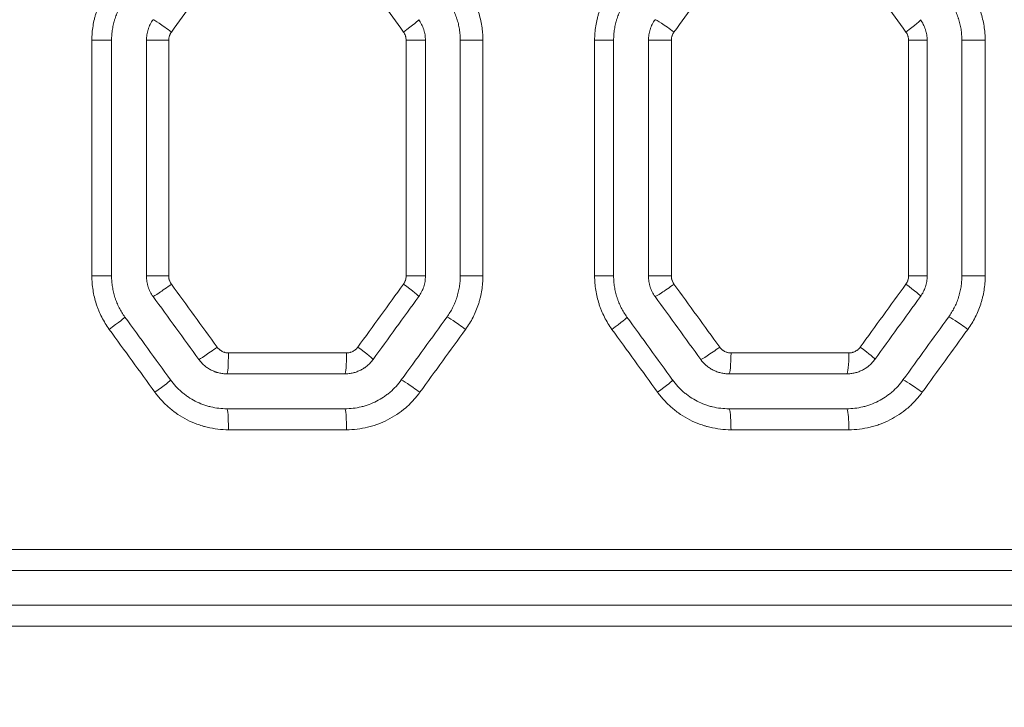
# Model space of a CAD drawing. Header units: millimetres. Extents: x 0 to 594, y 0 to 420.
# Tile 64 of 256: x 174.89 to 181.93, y 303.69 to 308.62. Entities that reach past the tile are written whole.
import ezdxf

# ---------------------------------------------------------------- set-up
doc = ezdxf.new("R2010")
doc.units = ezdxf.units.MM
doc.layers.add('1', color=7, linetype='Continuous', true_color=0xffffff)
doc.styles.add('Arial Unicode MS', font='txt')
doc.dimstyles.get("Standard").update_dxf_attribs({"dimtxt": 0.18, "dimasz": 0.18, "dimexe": 0.18, "dimexo": 0.0625, "dimgap": 0.09, "dimtad": 0, "dimtih": 1, "dimtoh": 1, "dimdec": 4, "dimzin": 0, "dimdsep": 46, "dimtxsty": 'Standard', "dimcen": 0.09, "dimadec": 0, "dimazin": 0, "dimtfac": 1, "dimtdec": 4, "dimtofl": 0, "dimtmove": 0, "dimatfit": 3, "dimfxl": 0, "dimtolj": 1, "dimtzin": 0, "dimarcsym": 0})

# ---------------------------------------------------------------- blocks, each defined once
blk = doc.blocks.new('_U7')
at = {"layer": '1', "color": 18, "lineweight": 13}
for p, q in [((142.2461, 334.5207), (158.2372, 334.5207)), ((156.2372, 334.5207), (156.2372, 246.0979)), ((142.2461, 295.1279), (158.2372, 295.1279)), ((156.2372, 246.0979), (161.2372, 246.0979))]:
    blk.add_line(p, q, dxfattribs=at)
at = {"layer": '1', "color": 18}
for points in [[(156.2372, 334.5207), (157.175, 331.0207), (155.2994, 331.0207)], [(156.2372, 295.1279), (155.2994, 298.6279), (157.175, 298.6279)]]:
    blk.add_solid(points, dxfattribs=at)
at = {"layer": '1', "color": 18, "linetype": 'Continuous', "lineweight": 13, "char_height": 2.5, "attachment_point": 7, "line_spacing_factor": 1.047437, "style": 'Arial Unicode MS'}
for s, insert in [('\\fArial Unicode MS|b0|i0;\\W1.0000;0.8', (162.8697, 244.2152)), ('\\fArial Unicode MS|b0|i0;\\W1.0000;CTRS', (169.9747, 244.2152)), ('\\fArial Unicode MS|b0|i0;\\W1.0000;FWD LIFTING POINTS ', (162.8697, 239.1709))]:
    blk.add_mtext(s, dxfattribs=dict(at, insert=insert))

msp = doc.modelspace()

# ---------------------------------------------------------------- linework, layer by layer
at = {"layer": '1', "color": 155, "linetype": 'Continuous', "lineweight": 13}
for p, q in [((175.4019, 308.4693), (175.543, 308.4693)), ((175.4019, 306.7818), (175.4019, 308.4693)), ((175.9518, 308.4693), (175.7924, 308.4693)), ((175.9518, 308.4693), (175.9518, 306.7818)), ((177.6509, 308.4693), (177.7889, 308.4693)), ((177.6509, 306.7818), (177.6509, 308.4693)), ((178.2002, 308.4693), (178.038, 308.4693)), ((178.2002, 308.4693), (178.2002, 306.7818)), ((178.9995, 308.4693), (179.1356, 308.4693)), ((178.9995, 306.7818), (178.9995, 308.4693)), ((179.5485, 308.4693), (179.3846, 308.4693)), ((179.5485, 308.4693), (179.5485, 306.7818)), ((181.2459, 308.4693), (181.3789, 308.4693)), ((181.2459, 306.7818), (181.2459, 308.4693)), ((181.7942, 308.4693), (181.6276, 308.4693)), ((181.7942, 308.4693), (181.7942, 306.7818)), ((175.4019, 306.7818), (175.543, 306.7818)), ((175.9518, 306.7818), (175.7924, 306.7818)), ((177.6509, 306.7818), (177.7889, 306.7818)), ((178.2002, 306.7818), (178.038, 306.7818)), ((178.9995, 306.7818), (179.1356, 306.7818)), ((179.5485, 306.7818), (179.3846, 306.7818)), ((181.2459, 306.7818), (181.3789, 306.7818)), ((181.7942, 306.7818), (181.6276, 306.7818)), ((176.3791, 306.2312), (177.2238, 306.2312)), ((179.9755, 306.2312), (180.8193, 306.2312)), ((177.2238, 305.6812), (176.3791, 305.6812)), ((180.8193, 305.6812), (179.9755, 305.6812)), ((173.2014, 304.8243), (188.4343, 304.8243)), ((188.4643, 304.2743), (173.2014, 304.2743))]:
    msp.add_line(p, q, dxfattribs=at)
at = {"layer": '1', "color": 155, "linetype": 'Continuous', "lineweight": 18}
for p, q in [((175.543, 306.7818), (175.543, 308.4693)), ((175.7924, 308.4693), (175.7924, 306.7818)), ((177.7889, 306.7818), (177.7889, 308.4693)), ((178.038, 308.4693), (178.038, 306.7818)), ((179.1356, 306.7818), (179.1356, 308.4693)), ((179.3846, 308.4693), (179.3846, 306.7818)), ((181.3789, 306.7818), (181.3789, 308.4693)), ((181.6276, 308.4693), (181.6276, 306.7818)), ((176.3688, 306.0812), (177.2124, 306.0812)), ((179.9603, 306.0812), (180.8029, 306.0812)), ((177.2124, 305.8312), (176.3688, 305.8312)), ((180.8029, 305.8312), (179.9603, 305.8312)), ((188.4429, 304.6743), (173.1955, 304.6743)), ((173.1955, 304.4243), (188.4555, 304.4243))]:
    msp.add_line(p, q, dxfattribs=at)
at = {"layer": '1', "color": 155, "linetype": 'Continuous', "lineweight": 13}
for centre, major_axis, ratio, start_param, end_param in [((168.7045, 315.4477), (110.6104, -152.0563), 0.016774, 1.513076, 1.515855), ((167.9396, 321.1577), (113.6878, -156.2558), 0.017225, 1.477356, 1.480067), ((175.9611, 308.5281), (0.1214, -0.0881), 0.038072, 1.518355, 3.0896), ((177.6198, 308.5281), (-0.1214, -0.088), 0.047007, 1.635546, 3.169862), ((179.5529, 308.528), (0.1215, -0.088), 0.057435, 1.491681, 3.062926), ((181.2099, 308.5281), (-0.1215, -0.088), 0.066401, 1.66224, 3.169893), ((175.9611, 306.7231), (0.1214, 0.0881), 0.038072, 3.193586, 4.764831), ((168.7609, 299.8465), (-110.2519, -151.5653), 0.016721, 1.625365, 1.628341), ((177.6198, 306.723), (-0.1214, 0.088), 0.047007, 3.113323, 4.647639), ((179.5529, 306.7231), (0.1215, 0.088), 0.057435, 3.220259, 4.791504), ((168.7296, 294.8403), (-110.172, -151.4538), 0.016707, 1.658497, 1.661481), ((181.2099, 306.723), (-0.1215, 0.088), 0.066401, 3.113292, 4.620946), ((175.517, 306.3997), (-0.1214, -0.0881), 0.035682, 1.619943, 3.169849), ((178.0636, 306.3997), (0.1215, -0.088), 0.049397, 1.50275, 3.073994), ((179.1095, 306.3997), (-0.1215, -0.088), 0.055043, 1.646613, 3.169874), ((181.6528, 306.3996), (0.1215, -0.088), 0.068796, 1.476051, 3.047295), ((169.0069, 310.2091), (108.461, -149.1112), 0.016451, 1.53026, 1.533283), ((169.363, 314.82), (106.897, -146.9744), 0.01622, 1.498611, 1.501682), ((176.288, 306.2725), (0.1214, 0.0881), 0.039831, 3.19601, 4.767255), ((176.3688, 306.2312), (0, 0.15), 0.068481, 3.141593, 4.712389), ((177.2124, 306.2312), (0, 0.15), 0.076194, 3.141593, 4.712389), ((177.2932, 306.2724), (-0.1214, 0.088), 0.045246, 3.113326, 4.650064), ((179.8793, 306.2725), (0.1215, 0.088), 0.059199, 3.222687, 4.793932), ((179.9603, 306.2312), (0, 0.15), 0.101318, 3.141593, 4.712389), ((180.8029, 306.2312), (0, 0.15), 0.109022, 3.141593, 4.712389), ((180.8836, 306.2724), (-0.1215, 0.088), 0.064634, 3.113295, 4.623375), ((175.8438, 305.9491), (-0.1214, -0.0881), 0.037441, 1.622367, 3.169851), ((177.737, 305.9491), (0.1214, -0.088), 0.047636, 1.505175, 3.07642), ((179.4359, 305.9491), (-0.1215, -0.088), 0.056806, 1.64904, 3.169876), ((181.3266, 305.949), (0.1215, -0.088), 0.067029, 1.478481, 3.049726), ((176.3688, 305.6812), (0, -0.15), 0.068481, 1.570796, 3.141593), ((177.2124, 305.6812), (0, -0.15), 0.076194, 1.570796, 3.141593), ((179.9603, 305.6812), (0, -0.15), 0.101318, 1.570796, 3.141593), ((180.8029, 305.6812), (0, -0.15), 0.109022, 1.570796, 3.141593)]:
    msp.add_ellipse(centre, major_axis=major_axis, ratio=ratio, start_param=start_param, end_param=end_param, dxfattribs=at)
at = {"layer": '1', "color": 155, "linetype": 'Continuous', "lineweight": 18}
for centre, major_axis, ratio, start_param, end_param in [((168.8991, 310.9543), (109.1897, -150.3157), 0.016577, 1.527019, 1.530018), ((168.8424, 299.7275), (-110.352, -151.9097), 0.016751, 1.625478, 1.628446), ((168.729, 316.0551), (110.1151, -151.5834), 0.016715, 1.493495, 1.496474), ((168.5426, 294.4602), (-111.4066, -153.3492), 0.016904, 1.659599, 1.662546), ((168.5585, 310.6421), (112.8505, -155.3408), 0.017129, 1.528709, 1.53161), ((168.3815, 298.8642), (-112.3764, -154.6843), 0.017054, 1.629571, 1.632487), ((168.8827, 315.4325), (109.9651, -151.3782), 0.016692, 1.496571, 1.499553), ((169.3449, 294.7471), (-107.2605, -147.6768), 0.016292, 1.659151, 1.662211)]:
    msp.add_ellipse(centre, major_axis=major_axis, ratio=ratio, start_param=start_param, end_param=end_param, dxfattribs=at)
at = {"layer": '1', "color": 155, "linetype": 'Continuous', "lineweight": 13}
for points in [[(176.2775, 308.9503), (176.1753, 308.8096), (176.0731, 308.6688), (175.9709, 308.5281)], [(179.8738, 308.9502), (179.7717, 308.8095), (179.6696, 308.6688), (179.5675, 308.528)], [(175.9709, 306.7231), (176.08, 306.5728), (176.189, 306.4227), (176.2981, 306.2725)], [(179.5675, 306.7231), (179.6765, 306.5729), (179.7854, 306.4227), (179.8944, 306.2725)], [(178.0762, 306.3997), (177.9672, 306.2495), (177.8582, 306.0993), (177.7491, 305.9491)], [(181.6703, 306.3996), (181.5614, 306.2494), (181.4525, 306.0992), (181.3436, 305.949)]]:
    msp.add_open_spline(points, degree=3, dxfattribs=at)
for points, knots in [([(175.4019, 308.4693), (175.4019, 308.4865), (175.4026, 308.5036), (175.4053, 308.5375), (175.4093, 308.5712), (175.4159, 308.6046), (175.4219, 308.6295), (175.4241, 308.6377), (175.4276, 308.6501), (175.4288, 308.6542), (175.4313, 308.6624), (175.4325, 308.6665), (175.4392, 308.6868), (175.4451, 308.7028), (175.4581, 308.7341), (175.4722, 308.7648), (175.4888, 308.7944), (175.5065, 308.8233), (175.516, 308.8375), (175.5261, 308.8514)], [0, 0, 0, 0, 0.125, 0.125, 0.25, 0.375, 0.375, 0.4375, 0.4375, 0.46875, 0.46875, 0.5, 0.5, 0.625, 0.625, 0.75, 0.875, 0.875, 1, 1, 1, 1]), ([(178.0762, 308.8515), (178.0863, 308.8376), (178.0957, 308.8234), (178.1135, 308.7944), (178.1301, 308.7647), (178.1443, 308.7339), (178.1541, 308.7102), (178.1572, 308.7023), (178.1616, 308.6902), (178.1631, 308.6862), (178.1659, 308.6781), (178.1672, 308.674), (178.1738, 308.6537), (178.1784, 308.6373), (178.1863, 308.6043), (178.1929, 308.5711), (178.1969, 308.5375), (178.1989, 308.5121), (178.1996, 308.4993), (178.2, 308.4865), (178.2002, 308.4779), (178.2002, 308.4736), (178.2002, 308.4693)], [0, 0, 0, 0, 0.125, 0.125, 0.25, 0.375, 0.375, 0.4375, 0.4375, 0.46875, 0.46875, 0.5, 0.5, 0.625, 0.625, 0.75, 0.875, 0.875, 0.9375, 0.96875, 0.96875, 1, 1, 1, 1]), ([(178.9995, 308.4693), (178.9995, 308.4865), (179.0002, 308.5036), (179.0029, 308.5375), (179.0069, 308.5713), (179.0135, 308.6046), (179.0195, 308.6295), (179.0216, 308.6378), (179.0251, 308.6501), (179.0263, 308.6542), (179.0288, 308.6624), (179.0301, 308.6665), (179.0367, 308.6868), (179.0426, 308.7028), (179.0556, 308.7341), (179.0697, 308.7648), (179.0862, 308.7944), (179.104, 308.8234), (179.1134, 308.8375), (179.1235, 308.8514)], [0, 0, 0, 0, 0.125, 0.125, 0.25, 0.375, 0.375, 0.4375, 0.4375, 0.46875, 0.46875, 0.5, 0.5, 0.625, 0.625, 0.75, 0.875, 0.875, 1, 1, 1, 1]), ([(181.6703, 308.8516), (181.6804, 308.8377), (181.6898, 308.8235), (181.7076, 308.7945), (181.7241, 308.7649), (181.7383, 308.734), (181.7481, 308.7103), (181.7512, 308.7024), (181.7556, 308.6903), (181.7571, 308.6863), (181.7599, 308.6782), (181.7612, 308.6741), (181.7678, 308.6538), (181.7724, 308.6374), (181.7803, 308.6044), (181.7869, 308.5712), (181.7909, 308.5375), (181.7929, 308.5121), (181.7936, 308.4993), (181.794, 308.4865), (181.7942, 308.4779), (181.7942, 308.4736), (181.7942, 308.4693)], [0, 0, 0, 0, 0.125, 0.125, 0.25, 0.375, 0.375, 0.4375, 0.4375, 0.46875, 0.46875, 0.5, 0.5, 0.625, 0.625, 0.75, 0.875, 0.875, 0.9375, 0.96875, 0.96875, 1, 1, 1, 1]), ([(175.9709, 308.5281), (175.9678, 308.5238), (175.965, 308.5194), (175.9615, 308.5124), (175.9598, 308.5088), (175.9584, 308.5052), (175.9575, 308.5027), (175.9571, 308.5015), (175.955, 308.4952), (175.9526, 308.485), (175.9518, 308.4746), (175.9518, 308.4693)], [0, 0, 0, 0, 0.25, 0.25, 0.375, 0.4375, 0.4375, 0.5, 0.5, 0.75, 1, 1, 1, 1]), ([(177.6509, 308.4693), (177.6509, 308.4746), (177.6505, 308.4798), (177.6493, 308.4876), (177.6485, 308.4914), (177.6475, 308.4953), (177.6468, 308.4978), (177.6464, 308.4991), (177.6444, 308.5053), (177.6424, 308.5101), (177.6376, 308.5194), (177.6349, 308.5239), (177.6318, 308.5281)], [0, 0, 0, 0, 0.25, 0.25, 0.375, 0.4375, 0.4375, 0.5, 0.5, 0.75, 0.75, 1, 1, 1, 1]), ([(179.5675, 308.528), (179.5644, 308.5238), (179.559, 308.5149), (179.555, 308.5052), (179.553, 308.499), (179.5526, 308.4977), (179.5519, 308.4952), (179.5515, 308.4939), (179.5506, 308.4901), (179.5501, 308.4875), (179.5489, 308.4798), (179.5485, 308.4746), (179.5485, 308.4693)], [0, 0, 0, 0, 0.25, 0.5, 0.5, 0.5625, 0.5625, 0.625, 0.625, 0.75, 0.75, 1, 1, 1, 1]), ([(181.2459, 308.4693), (181.2459, 308.4746), (181.2455, 308.4799), (181.2442, 308.4876), (181.2435, 308.4914), (181.2425, 308.4953), (181.2418, 308.4978), (181.2414, 308.4991), (181.2393, 308.5053), (181.2353, 308.5149), (181.2299, 308.5239), (181.2268, 308.5281)], [0, 0, 0, 0, 0.25, 0.25, 0.375, 0.4375, 0.4375, 0.5, 0.5, 0.75, 1, 1, 1, 1]), ([(175.5261, 306.3997), (175.516, 306.4136), (175.5065, 306.4278), (175.4887, 306.4568), (175.4722, 306.4865), (175.4579, 306.5173), (175.4481, 306.541), (175.445, 306.5489), (175.4406, 306.561), (175.4391, 306.565), (175.4363, 306.5731), (175.435, 306.5772), (175.4284, 306.5975), (175.4238, 306.6139), (175.4159, 306.6469), (175.4093, 306.6801), (175.4053, 306.7137), (175.4026, 306.7476), (175.4019, 306.7646), (175.4019, 306.7818)], [0, 0, 0, 0, 0.125, 0.125, 0.25, 0.375, 0.375, 0.4375, 0.4375, 0.46875, 0.46875, 0.5, 0.5, 0.625, 0.625, 0.75, 0.875, 0.875, 1, 1, 1, 1]), ([(175.9518, 306.7818), (175.9518, 306.7765), (175.9522, 306.7713), (175.9534, 306.7636), (175.9542, 306.7597), (175.9552, 306.7559), (175.9559, 306.7534), (175.9563, 306.7521), (175.9583, 306.7459), (175.9603, 306.7411), (175.9639, 306.7341), (175.9658, 306.7307), (175.9679, 306.7274), (175.9693, 306.7252), (175.9701, 306.7241), (175.9709, 306.7231)], [0, 0, 0, 0, 0.25, 0.25, 0.375, 0.4375, 0.4375, 0.5, 0.5, 0.75, 0.75, 0.875, 0.9375, 0.9375, 1, 1, 1, 1]), ([(177.6318, 306.723), (177.6349, 306.7273), (177.6376, 306.7318), (177.6412, 306.7387), (177.6428, 306.7423), (177.6443, 306.746), (177.6452, 306.7484), (177.6456, 306.7497), (177.6477, 306.756), (177.6489, 306.761), (177.6505, 306.7713), (177.6509, 306.7765), (177.6509, 306.7818)], [0, 0, 0, 0, 0.25, 0.25, 0.375, 0.4375, 0.4375, 0.5, 0.5, 0.75, 0.75, 1, 1, 1, 1]), ([(178.2002, 306.7818), (178.2002, 306.7646), (178.1995, 306.7476), (178.1969, 306.7136), (178.1929, 306.6799), (178.1862, 306.6465), (178.1803, 306.6217), (178.1781, 306.6134), (178.1746, 306.6011), (178.1734, 306.5969), (178.1709, 306.5887), (178.1697, 306.5846), (178.163, 306.5643), (178.1571, 306.5483), (178.1442, 306.517), (178.13, 306.4863), (178.1134, 306.4567), (178.0957, 306.4277), (178.0863, 306.4136), (178.0762, 306.3997)], [0, 0, 0, 0, 0.125, 0.125, 0.25, 0.375, 0.375, 0.4375, 0.4375, 0.46875, 0.46875, 0.5, 0.5, 0.625, 0.625, 0.75, 0.875, 0.875, 1, 1, 1, 1]), ([(179.1235, 306.3997), (179.1134, 306.4136), (179.104, 306.4278), (179.0862, 306.4568), (179.0696, 306.4865), (179.0554, 306.5173), (179.0457, 306.5409), (179.0425, 306.5489), (179.0381, 306.561), (179.0367, 306.565), (179.0339, 306.5731), (179.0325, 306.5772), (179.0259, 306.5975), (179.0213, 306.6139), (179.0134, 306.6468), (179.0068, 306.6801), (179.0029, 306.7137), (179.0002, 306.7476), (178.9995, 306.7646), (178.9995, 306.7818)], [0, 0, 0, 0, 0.125, 0.125, 0.25, 0.375, 0.375, 0.4375, 0.4375, 0.46875, 0.46875, 0.5, 0.5, 0.625, 0.625, 0.75, 0.875, 0.875, 1, 1, 1, 1]), ([(179.5485, 306.7818), (179.5485, 306.7765), (179.5489, 306.7713), (179.5501, 306.7636), (179.5506, 306.761), (179.5515, 306.7572), (179.5519, 306.7559), (179.5526, 306.7534), (179.553, 306.7521), (179.555, 306.7459), (179.557, 306.7411), (179.5605, 306.7342), (179.5624, 306.7308), (179.5645, 306.7275), (179.566, 306.7253), (179.5667, 306.7242), (179.5675, 306.7231)], [0, 0, 0, 0, 0.25, 0.25, 0.375, 0.375, 0.4375, 0.4375, 0.5, 0.5, 0.75, 0.75, 0.875, 0.9375, 0.9375, 1, 1, 1, 1]), ([(181.2268, 306.723), (181.2299, 306.7273), (181.2326, 306.7318), (181.2362, 306.7387), (181.2378, 306.7423), (181.2392, 306.746), (181.2402, 306.7484), (181.2406, 306.7497), (181.2426, 306.7559), (181.2438, 306.761), (181.2455, 306.7713), (181.2459, 306.7765), (181.2459, 306.7818)], [0, 0, 0, 0, 0.25, 0.25, 0.375, 0.4375, 0.4375, 0.5, 0.5, 0.75, 0.75, 1, 1, 1, 1]), ([(181.7942, 306.7818), (181.7942, 306.7646), (181.7935, 306.7475), (181.7909, 306.7136), (181.7869, 306.6798), (181.7802, 306.6465), (181.7743, 306.6216), (181.7711, 306.6092), (181.7675, 306.5969), (181.765, 306.5887), (181.7637, 306.5846), (181.7571, 306.5642), (181.7512, 306.5483), (181.7382, 306.5169), (181.724, 306.4861), (181.7075, 306.4566), (181.6898, 306.4276), (181.6804, 306.4134), (181.6703, 306.3996)], [0, 0, 0, 0, 0.125, 0.125, 0.25, 0.375, 0.375, 0.4375, 0.46875, 0.46875, 0.5, 0.5, 0.625, 0.625, 0.75, 0.875, 0.875, 1, 1, 1, 1]), ([(176.2981, 306.2725), (176.3004, 306.2692), (176.3055, 306.2632), (176.3111, 306.2577), (176.3156, 306.2539), (176.3172, 306.2526), (176.3203, 306.2502), (176.3219, 306.2491), (176.3268, 306.2458), (176.3336, 306.2419), (176.3408, 306.2387), (176.3454, 306.237), (176.3463, 306.2367), (176.3482, 306.2361), (176.351, 306.2352), (176.3539, 306.2344), (176.3596, 306.233), (176.3634, 306.2324), (176.3712, 306.2314), (176.3751, 306.2312), (176.3791, 306.2312)], [0, 0, 0, 0, 0.125, 0.25, 0.25, 0.3125, 0.3125, 0.375, 0.375, 0.5, 0.625, 0.625, 0.65625, 0.65625, 0.6875, 0.75, 0.75, 0.875, 0.875, 1, 1, 1, 1]), ([(177.2238, 306.2312), (177.2278, 306.2312), (177.2356, 306.2317), (177.2434, 306.2331), (177.2491, 306.2344), (177.251, 306.235), (177.2548, 306.2361), (177.2567, 306.2367), (177.2622, 306.2388), (177.2693, 306.2419), (177.2761, 306.2459), (177.2802, 306.2486), (177.281, 306.2492), (177.2826, 306.2503), (177.285, 306.2521), (177.2873, 306.2539), (177.2917, 306.2577), (177.2946, 306.2604), (177.2999, 306.2662), (177.3024, 306.2692), (177.3047, 306.2724)], [0, 0, 0, 0, 0.125, 0.25, 0.25, 0.3125, 0.3125, 0.375, 0.375, 0.5, 0.625, 0.625, 0.65625, 0.65625, 0.6875, 0.75, 0.75, 0.875, 0.875, 1, 1, 1, 1]), ([(179.8944, 306.2725), (179.8967, 306.2693), (179.9017, 306.2632), (179.9074, 306.2577), (179.912, 306.2539), (179.9135, 306.2526), (179.9167, 306.2503), (179.9183, 306.2491), (179.9232, 306.2458), (179.9299, 306.2419), (179.9371, 306.2387), (179.9418, 306.237), (179.9427, 306.2367), (179.9446, 306.2361), (179.9474, 306.2352), (179.9503, 306.2344), (179.956, 306.233), (179.9598, 306.2324), (179.9676, 306.2314), (179.9715, 306.2312), (179.9755, 306.2312)], [0, 0, 0, 0, 0.125, 0.25, 0.25, 0.3125, 0.3125, 0.375, 0.375, 0.5, 0.625, 0.625, 0.65625, 0.65625, 0.6875, 0.75, 0.75, 0.875, 0.875, 1, 1, 1, 1]), ([(180.8193, 306.2312), (180.8232, 306.2312), (180.8311, 306.2317), (180.8388, 306.2331), (180.8445, 306.2344), (180.8464, 306.235), (180.8502, 306.2361), (180.8521, 306.2367), (180.8576, 306.2388), (180.8647, 306.2419), (180.8715, 306.2459), (180.8756, 306.2486), (180.8764, 306.2492), (180.878, 306.2503), (180.8804, 306.2521), (180.8827, 306.2539), (180.8871, 306.2577), (180.8899, 306.2604), (180.8952, 306.2662), (180.8977, 306.2692), (180.9001, 306.2724)], [0, 0, 0, 0, 0.125, 0.25, 0.25, 0.3125, 0.3125, 0.375, 0.375, 0.5, 0.625, 0.625, 0.65625, 0.65625, 0.6875, 0.75, 0.75, 0.875, 0.875, 1, 1, 1, 1]), ([(176.3791, 305.6812), (176.3534, 305.6812), (176.3278, 305.6827), (176.2772, 305.6887), (176.2521, 305.6932), (176.2209, 305.7007), (176.2147, 305.7023), (176.2054, 305.7048), (176.2023, 305.7057), (176.1961, 305.7075), (176.1931, 305.7084), (176.1778, 305.7131), (176.1657, 305.7171), (176.1299, 305.7304), (176.1066, 305.7406), (176.0614, 305.7636), (176.0394, 305.7765), (176.0154, 305.7926), (176.0127, 305.7944), (176.0074, 305.798), (176.0048, 305.7999), (175.9969, 305.8054), (175.9918, 305.8092), (175.9765, 305.8208), (175.9666, 305.8288), (175.9376, 305.8536), (175.9193, 305.8712), (175.8847, 305.9086), (175.8685, 305.9283), (175.8534, 305.9491)], [0, 0, 0, 0, 0.125, 0.125, 0.25, 0.25, 0.28125, 0.28125, 0.296875, 0.296875, 0.3125, 0.3125, 0.375, 0.375, 0.5, 0.5, 0.625, 0.625, 0.640625, 0.640625, 0.65625, 0.65625, 0.6875, 0.6875, 0.75, 0.75, 0.875, 0.875, 1, 1, 1, 1]), ([(177.7491, 305.9491), (177.734, 305.9282), (177.7178, 305.9085), (177.6831, 305.871), (177.6647, 305.8533), (177.6404, 305.8325), (177.6354, 305.8284), (177.6254, 305.8203), (177.6203, 305.8164), (177.605, 305.8048), (177.5946, 305.7974), (177.5628, 305.7762), (177.541, 305.7634), (177.4957, 305.7404), (177.4724, 305.7302), (177.4423, 305.7191), (177.4363, 305.7169), (177.4241, 305.7129), (177.418, 305.7109), (177.3997, 305.7054), (177.3874, 305.702), (177.3503, 305.6931), (177.3254, 305.6887), (177.275, 305.6827), (177.2496, 305.6812), (177.2238, 305.6812)], [0, 0, 0, 0, 0.125, 0.125, 0.25, 0.25, 0.28125, 0.28125, 0.3125, 0.3125, 0.375, 0.375, 0.5, 0.5, 0.625, 0.625, 0.65625, 0.65625, 0.6875, 0.6875, 0.75, 0.75, 0.875, 0.875, 1, 1, 1, 1]), ([(179.9755, 305.6812), (179.9498, 305.6812), (179.9244, 305.6827), (179.8738, 305.6887), (179.8487, 305.6932), (179.8176, 305.7007), (179.8114, 305.7023), (179.8021, 305.7048), (179.799, 305.7057), (179.7929, 305.7075), (179.7898, 305.7084), (179.7745, 305.713), (179.7624, 305.7171), (179.7267, 305.7303), (179.7034, 305.7405), (179.6583, 305.7636), (179.6363, 305.7765), (179.6123, 305.7925), (179.6096, 305.7943), (179.6044, 305.798), (179.6017, 305.7998), (179.5939, 305.8054), (179.5887, 305.8092), (179.5735, 305.8208), (179.5635, 305.8288), (179.5345, 305.8536), (179.5163, 305.8712), (179.4818, 305.9085), (179.4656, 305.9283), (179.4504, 305.9491)], [0, 0, 0, 0, 0.125, 0.125, 0.25, 0.25, 0.28125, 0.28125, 0.296875, 0.296875, 0.3125, 0.3125, 0.375, 0.375, 0.5, 0.5, 0.625, 0.625, 0.640625, 0.640625, 0.65625, 0.65625, 0.6875, 0.6875, 0.75, 0.75, 0.875, 0.875, 1, 1, 1, 1]), ([(181.3436, 305.949), (181.3285, 305.9281), (181.3123, 305.9083), (181.2777, 305.8709), (181.2593, 305.8532), (181.235, 305.8324), (181.23, 305.8283), (181.22, 305.8202), (181.215, 305.8163), (181.1997, 305.8047), (181.1893, 305.7973), (181.1576, 305.7761), (181.1358, 305.7633), (181.0906, 305.7403), (181.0674, 305.7301), (181.0373, 305.719), (181.0313, 305.7169), (181.0191, 305.7128), (181.0131, 305.7109), (180.9948, 305.7053), (180.9825, 305.702), (180.9455, 305.6931), (180.9206, 305.6887), (180.8703, 305.6827), (180.845, 305.6812), (180.8193, 305.6812)], [0, 0, 0, 0, 0.125, 0.125, 0.25, 0.25, 0.28125, 0.28125, 0.3125, 0.3125, 0.375, 0.375, 0.5, 0.5, 0.625, 0.625, 0.65625, 0.65625, 0.6875, 0.6875, 0.75, 0.75, 0.875, 0.875, 1, 1, 1, 1])]:
    msp.add_open_spline(points, degree=3, knots=knots, dxfattribs=at)
at = {"layer": '1', "color": 155, "linetype": 'Continuous', "lineweight": 18}
for points, knots in [([(175.6382, 308.7632), (175.6305, 308.7526), (175.6232, 308.7416), (175.6096, 308.7194), (175.5969, 308.6966), (175.586, 308.673), (175.576, 308.6489), (175.5715, 308.6366), (175.5664, 308.621), (175.5654, 308.6178), (175.5635, 308.6115), (175.5626, 308.6084), (175.5599, 308.5989), (175.5583, 308.5925), (175.5537, 308.5734), (175.5486, 308.5477), (175.5455, 308.5218), (175.5434, 308.4957), (175.5429, 308.4825), (175.5429, 308.4693)], [0, 0, 0, 0, 0.125, 0.125, 0.25, 0.375, 0.375, 0.5, 0.5, 0.53125, 0.53125, 0.5625, 0.5625, 0.625, 0.625, 0.75, 0.875, 0.875, 1, 1, 1, 1]), ([(177.9427, 308.7632), (177.9505, 308.7526), (177.9577, 308.7416), (177.9714, 308.7193), (177.9841, 308.6965), (177.995, 308.6728), (178.0025, 308.6546), (178.0049, 308.6485), (178.0083, 308.6392), (178.0094, 308.6361), (178.0116, 308.6299), (178.0126, 308.6267), (178.0177, 308.6111), (178.0212, 308.5985), (178.0273, 308.5731), (178.0324, 308.5476), (178.0354, 308.5217), (178.0375, 308.4957), (178.038, 308.4825), (178.038, 308.4693)], [0, 0, 0, 0, 0.125, 0.125, 0.25, 0.375, 0.375, 0.4375, 0.4375, 0.46875, 0.46875, 0.5, 0.5, 0.625, 0.625, 0.75, 0.875, 0.875, 1, 1, 1, 1]), ([(179.2307, 308.7632), (179.223, 308.7526), (179.2157, 308.7417), (179.2021, 308.7194), (179.1895, 308.6967), (179.1786, 308.673), (179.1686, 308.6489), (179.1641, 308.6367), (179.159, 308.621), (179.158, 308.6179), (179.1561, 308.6116), (179.1552, 308.6084), (179.1525, 308.5989), (179.1509, 308.5925), (179.1463, 308.5734), (179.1412, 308.5477), (179.1381, 308.5218), (179.1361, 308.4957), (179.1356, 308.4826), (179.1356, 308.4693)], [0, 0, 0, 0, 0.125, 0.125, 0.25, 0.375, 0.375, 0.5, 0.5, 0.53125, 0.53125, 0.5625, 0.5625, 0.625, 0.625, 0.75, 0.875, 0.875, 1, 1, 1, 1]), ([(181.5324, 308.7632), (181.5401, 308.7526), (181.5474, 308.7416), (181.561, 308.7193), (181.5737, 308.6965), (181.5846, 308.6728), (181.5921, 308.6546), (181.5945, 308.6485), (181.5979, 308.6392), (181.599, 308.6361), (181.6012, 308.6299), (181.6022, 308.6268), (181.6073, 308.6111), (181.6108, 308.5985), (181.6169, 308.5732), (181.6219, 308.5476), (181.625, 308.5217), (181.627, 308.4957), (181.6276, 308.4826), (181.6276, 308.4693)], [0, 0, 0, 0, 0.125, 0.125, 0.25, 0.375, 0.375, 0.4375, 0.4375, 0.46875, 0.46875, 0.5, 0.5, 0.625, 0.625, 0.75, 0.875, 0.875, 1, 1, 1, 1]), ([(175.8401, 308.6163), (175.8323, 308.6056), (175.8255, 308.5944), (175.8166, 308.577), (175.8139, 308.5711), (175.8101, 308.562), (175.8089, 308.5589), (175.8067, 308.5527), (175.8056, 308.5496), (175.8005, 308.534), (175.7975, 308.5213), (175.7934, 308.4956), (175.7924, 308.4825), (175.7924, 308.4693)], [0, 0, 0, 0, 0.25, 0.25, 0.375, 0.375, 0.4375, 0.4375, 0.5, 0.5, 0.75, 0.75, 1, 1, 1, 1]), ([(177.7411, 308.6163), (177.7489, 308.6056), (177.7557, 308.5945), (177.7675, 308.5713), (177.7725, 308.5592), (177.7776, 308.5436), (177.7785, 308.5404), (177.7803, 308.5341), (177.7811, 308.5309), (177.7834, 308.5214), (177.7847, 308.5149), (177.7878, 308.4956), (177.7888, 308.4825), (177.7888, 308.4693)], [0, 0, 0, 0, 0.25, 0.25, 0.5, 0.5, 0.5625, 0.5625, 0.625, 0.625, 0.75, 0.75, 1, 1, 1, 1]), ([(179.4322, 308.6163), (179.4244, 308.6056), (179.4176, 308.5945), (179.4088, 308.577), (179.406, 308.5711), (179.4023, 308.562), (179.4011, 308.5589), (179.3988, 308.5527), (179.3977, 308.5496), (179.3927, 308.534), (179.3897, 308.5213), (179.3856, 308.4956), (179.3846, 308.4825), (179.3846, 308.4693)], [0, 0, 0, 0, 0.25, 0.25, 0.375, 0.375, 0.4375, 0.4375, 0.5, 0.5, 0.75, 0.75, 1, 1, 1, 1]), ([(181.3312, 308.6163), (181.3389, 308.6056), (181.3457, 308.5945), (181.3575, 308.5713), (181.3625, 308.5592), (181.3676, 308.5436), (181.3686, 308.5404), (181.3703, 308.5341), (181.3712, 308.5309), (181.3735, 308.5214), (181.3747, 308.5149), (181.3778, 308.4956), (181.3788, 308.4825), (181.3788, 308.4693)], [0, 0, 0, 0, 0.25, 0.25, 0.5, 0.5, 0.5625, 0.5625, 0.625, 0.625, 0.75, 0.75, 1, 1, 1, 1]), ([(175.5429, 306.7818), (175.5429, 306.7686), (175.5434, 306.7555), (175.5455, 306.7294), (175.5486, 306.7036), (175.5536, 306.678), (175.5597, 306.6527), (175.5632, 306.6401), (175.5683, 306.6244), (175.5693, 306.6213), (175.5715, 306.6151), (175.5726, 306.612), (175.576, 306.6027), (175.5784, 306.5966), (175.5859, 306.5784), (175.5968, 306.5546), (175.6096, 306.5318), (175.6232, 306.5095), (175.6305, 306.4986), (175.6382, 306.4879)], [0, 0, 0, 0, 0.125, 0.125, 0.25, 0.375, 0.375, 0.5, 0.5, 0.53125, 0.53125, 0.5625, 0.5625, 0.625, 0.625, 0.75, 0.875, 0.875, 1, 1, 1, 1]), ([(175.7924, 306.7818), (175.7924, 306.7686), (175.7934, 306.7556), (175.7965, 306.7362), (175.7978, 306.7298), (175.8001, 306.7202), (175.8009, 306.717), (175.8027, 306.7107), (175.8036, 306.7075), (175.8087, 306.6919), (175.8137, 306.6799), (175.8255, 306.6567), (175.8323, 306.6455), (175.8401, 306.6349)], [0, 0, 0, 0, 0.25, 0.25, 0.375, 0.375, 0.4375, 0.4375, 0.5, 0.5, 0.75, 0.75, 1, 1, 1, 1]), ([(177.7888, 306.7818), (177.7888, 306.7686), (177.7878, 306.7556), (177.7837, 306.7299), (177.7807, 306.7172), (177.7756, 306.7015), (177.7745, 306.6984), (177.7723, 306.6922), (177.7711, 306.6892), (177.7673, 306.6801), (177.7646, 306.6742), (177.7557, 306.6567), (177.7489, 306.6455), (177.7411, 306.6349)], [0, 0, 0, 0, 0.25, 0.25, 0.5, 0.5, 0.5625, 0.5625, 0.625, 0.625, 0.75, 0.75, 1, 1, 1, 1]), ([(178.038, 306.7818), (178.038, 306.7686), (178.0375, 306.7555), (178.0354, 306.7294), (178.0323, 306.7034), (178.0272, 306.6778), (178.0227, 306.6586), (178.021, 306.6523), (178.0183, 306.6428), (178.0174, 306.6396), (178.0155, 306.6333), (178.0145, 306.6302), (178.0094, 306.6145), (178.0049, 306.6022), (177.9949, 306.5782), (177.984, 306.5545), (177.9713, 306.5318), (177.9577, 306.5095), (177.9505, 306.4986), (177.9427, 306.4879)], [0, 0, 0, 0, 0.125, 0.125, 0.25, 0.375, 0.375, 0.4375, 0.4375, 0.46875, 0.46875, 0.5, 0.5, 0.625, 0.625, 0.75, 0.875, 0.875, 1, 1, 1, 1]), ([(179.1356, 306.7818), (179.1356, 306.7686), (179.1361, 306.7555), (179.1381, 306.7294), (179.1412, 306.7035), (179.1462, 306.678), (179.1523, 306.6526), (179.1558, 306.64), (179.1609, 306.6244), (179.1619, 306.6213), (179.1641, 306.615), (179.1652, 306.6119), (179.1686, 306.6027), (179.171, 306.5965), (179.1785, 306.5784), (179.1894, 306.5546), (179.2021, 306.5318), (179.2157, 306.5095), (179.223, 306.4986), (179.2307, 306.4879)], [0, 0, 0, 0, 0.125, 0.125, 0.25, 0.375, 0.375, 0.5, 0.5, 0.53125, 0.53125, 0.5625, 0.5625, 0.625, 0.625, 0.75, 0.875, 0.875, 1, 1, 1, 1]), ([(179.3846, 306.7818), (179.3846, 306.7686), (179.3856, 306.7556), (179.3887, 306.7362), (179.3899, 306.7298), (179.3922, 306.7202), (179.3931, 306.717), (179.3948, 306.7107), (179.3958, 306.7075), (179.4009, 306.6919), (179.4059, 306.6799), (179.4177, 306.6567), (179.4244, 306.6455), (179.4322, 306.6349)], [0, 0, 0, 0, 0.25, 0.25, 0.375, 0.375, 0.4375, 0.4375, 0.5, 0.5, 0.75, 0.75, 1, 1, 1, 1]), ([(181.3788, 306.7818), (181.3788, 306.7686), (181.3778, 306.7556), (181.3737, 306.7299), (181.3707, 306.7172), (181.3656, 306.7015), (181.3646, 306.6984), (181.3623, 306.6922), (181.3611, 306.6892), (181.3573, 306.6801), (181.3546, 306.6742), (181.3457, 306.6567), (181.3389, 306.6455), (181.3312, 306.6349)], [0, 0, 0, 0, 0.25, 0.25, 0.5, 0.5, 0.5625, 0.5625, 0.625, 0.625, 0.75, 0.75, 1, 1, 1, 1]), ([(181.6276, 306.7818), (181.6276, 306.7686), (181.627, 306.7555), (181.625, 306.7294), (181.6219, 306.7034), (181.6168, 306.6777), (181.6122, 306.6586), (181.6106, 306.6523), (181.6079, 306.6428), (181.607, 306.6396), (181.6051, 306.6333), (181.6041, 306.6301), (181.599, 306.6145), (181.5945, 306.6022), (181.5845, 306.5781), (181.5737, 306.5545), (181.561, 306.5318), (181.5474, 306.5095), (181.5401, 306.4986), (181.5324, 306.4879)], [0, 0, 0, 0, 0.125, 0.125, 0.25, 0.375, 0.375, 0.4375, 0.4375, 0.46875, 0.46875, 0.5, 0.5, 0.625, 0.625, 0.75, 0.875, 0.875, 1, 1, 1, 1]), ([(176.1669, 306.1843), (176.1727, 306.1762), (176.1852, 306.161), (176.1993, 306.1474), (176.2087, 306.1394), (176.2106, 306.1378), (176.2144, 306.1347), (176.2164, 306.1332), (176.2223, 306.1288), (176.2263, 306.1259), (176.2385, 306.1178), (176.2469, 306.1128), (176.2643, 306.104), (176.2732, 306.1), (176.2848, 306.0958), (176.2871, 306.095), (176.2918, 306.0934), (176.2942, 306.0926), (176.3012, 306.0905), (176.3059, 306.0892), (176.3202, 306.0858), (176.3298, 306.0841), (176.3491, 306.0818), (176.3589, 306.0812), (176.3688, 306.0812)], [0, 0, 0, 0, 0.125, 0.25, 0.25, 0.28125, 0.28125, 0.3125, 0.3125, 0.375, 0.375, 0.5, 0.5, 0.625, 0.625, 0.65625, 0.65625, 0.6875, 0.6875, 0.75, 0.75, 0.875, 0.875, 1, 1, 1, 1]), ([(177.4144, 306.1843), (177.4086, 306.1762), (177.4024, 306.1687), (177.3891, 306.1543), (177.3821, 306.1475), (177.371, 306.138), (177.3652, 306.1334), (177.3593, 306.129), (177.3553, 306.1261), (177.3532, 306.1247), (177.343, 306.1179), (177.3345, 306.1129), (177.3172, 306.104), (177.3082, 306.1001), (177.2945, 306.095), (177.2898, 306.0935), (177.2827, 306.0913), (177.2804, 306.0906), (177.2756, 306.0893), (177.2732, 306.0887), (177.2612, 306.0858), (177.2516, 306.0841), (177.2321, 306.0818), (177.2223, 306.0812), (177.2124, 306.0812)], [0, 0, 0, 0, 0.125, 0.125, 0.25, 0.25, 0.3125, 0.34375, 0.34375, 0.375, 0.375, 0.5, 0.5, 0.625, 0.625, 0.6875, 0.6875, 0.71875, 0.71875, 0.75, 0.75, 0.875, 0.875, 1, 1, 1, 1]), ([(179.7586, 306.1843), (179.7644, 306.1762), (179.7769, 306.161), (179.7911, 306.1474), (179.8004, 306.1394), (179.8023, 306.1378), (179.8062, 306.1347), (179.8081, 306.1332), (179.814, 306.1287), (179.818, 306.1259), (179.8302, 306.1178), (179.8386, 306.1128), (179.8559, 306.104), (179.8649, 306.1), (179.8764, 306.0958), (179.8788, 306.0949), (179.8834, 306.0934), (179.8858, 306.0926), (179.8928, 306.0905), (179.8975, 306.0892), (179.9118, 306.0858), (179.9213, 306.0841), (179.9407, 306.0818), (179.9504, 306.0812), (179.9603, 306.0812)], [0, 0, 0, 0, 0.125, 0.25, 0.25, 0.28125, 0.28125, 0.3125, 0.3125, 0.375, 0.375, 0.5, 0.5, 0.625, 0.625, 0.65625, 0.65625, 0.6875, 0.6875, 0.75, 0.75, 0.875, 0.875, 1, 1, 1, 1]), ([(181.0049, 306.1843), (180.9991, 306.1762), (180.9928, 306.1687), (180.9796, 306.1543), (180.9726, 306.1475), (180.9614, 306.138), (180.9557, 306.1334), (180.9498, 306.129), (180.9457, 306.1261), (180.9437, 306.1247), (180.9335, 306.1179), (180.925, 306.1129), (180.9076, 306.104), (180.8987, 306.1001), (180.8849, 306.095), (180.8803, 306.0935), (180.8732, 306.0913), (180.8709, 306.0906), (180.8661, 306.0893), (180.8637, 306.0887), (180.8517, 306.0858), (180.8421, 306.0841), (180.8226, 306.0818), (180.8128, 306.0812), (180.8029, 306.0812)], [0, 0, 0, 0, 0.125, 0.125, 0.25, 0.25, 0.3125, 0.34375, 0.34375, 0.375, 0.375, 0.5, 0.5, 0.625, 0.625, 0.6875, 0.6875, 0.71875, 0.71875, 0.75, 0.75, 0.875, 0.875, 1, 1, 1, 1]), ([(175.9651, 306.0373), (175.9767, 306.0213), (175.9892, 306.0061), (176.0157, 305.9774), (176.0297, 305.9639), (176.052, 305.9448), (176.0634, 305.9356), (176.0753, 305.9268), (176.0834, 305.9211), (176.0874, 305.9183), (176.1079, 305.9045), (176.1248, 305.8946), (176.1595, 305.8769), (176.1774, 305.869), (176.2049, 305.8589), (176.2142, 305.8557), (176.2283, 305.8514), (176.233, 305.85), (176.2426, 305.8474), (176.2473, 305.8462), (176.2713, 305.8405), (176.2906, 305.837), (176.3294, 305.8324), (176.349, 305.8312), (176.3688, 305.8312)], [0, 0, 0, 0, 0.125, 0.125, 0.25, 0.25, 0.3125, 0.34375, 0.34375, 0.375, 0.375, 0.5, 0.5, 0.625, 0.625, 0.6875, 0.6875, 0.71875, 0.71875, 0.75, 0.75, 0.875, 0.875, 1, 1, 1, 1]), ([(177.6161, 306.0373), (177.6044, 306.0213), (177.592, 306.0061), (177.5654, 305.9772), (177.5512, 305.9636), (177.5325, 305.9476), (177.5287, 305.9445), (177.521, 305.9383), (177.5171, 305.9352), (177.5053, 305.9263), (177.4974, 305.9206), (177.473, 305.9043), (177.4561, 305.8945), (177.4214, 305.8768), (177.4035, 305.8689), (177.3804, 305.8604), (177.3757, 305.8587), (177.3663, 305.8556), (177.3617, 305.8541), (177.3476, 305.8498), (177.3381, 305.8472), (177.3096, 305.8404), (177.2905, 305.837), (177.2517, 305.8324), (177.2322, 305.8312), (177.2124, 305.8312)], [0, 0, 0, 0, 0.125, 0.125, 0.25, 0.25, 0.28125, 0.28125, 0.3125, 0.3125, 0.375, 0.375, 0.5, 0.5, 0.625, 0.625, 0.65625, 0.65625, 0.6875, 0.6875, 0.75, 0.75, 0.875, 0.875, 1, 1, 1, 1]), ([(179.5572, 306.0373), (179.5688, 306.0213), (179.5813, 306.0061), (179.6078, 305.9773), (179.6218, 305.9638), (179.6441, 305.9447), (179.6555, 305.9355), (179.6674, 305.9267), (179.6754, 305.921), (179.6795, 305.9182), (179.6999, 305.9045), (179.7168, 305.8946), (179.7515, 305.8768), (179.7693, 305.869), (179.7967, 305.8588), (179.806, 305.8557), (179.8201, 305.8514), (179.8248, 305.85), (179.8343, 305.8474), (179.8391, 305.8462), (179.863, 305.8404), (179.8822, 305.837), (179.921, 305.8324), (179.9406, 305.8312), (179.9603, 305.8312)], [0, 0, 0, 0, 0.125, 0.125, 0.25, 0.25, 0.3125, 0.34375, 0.34375, 0.375, 0.375, 0.5, 0.5, 0.625, 0.625, 0.6875, 0.6875, 0.71875, 0.71875, 0.75, 0.75, 0.875, 0.875, 1, 1, 1, 1]), ([(181.2061, 306.0373), (181.1945, 306.0213), (181.182, 306.0061), (181.1555, 305.9772), (181.1413, 305.9636), (181.1226, 305.9476), (181.1188, 305.9444), (181.1111, 305.9382), (181.1072, 305.9352), (181.0955, 305.9263), (181.0875, 305.9206), (181.0631, 305.9043), (181.0463, 305.8944), (181.0116, 305.8767), (180.9937, 305.8689), (180.9706, 305.8603), (180.966, 305.8587), (180.9566, 305.8555), (180.952, 305.854), (180.9379, 305.8498), (180.9285, 305.8472), (180.9, 305.8404), (180.8809, 305.837), (180.8422, 305.8324), (180.8227, 305.8312), (180.8029, 305.8312)], [0, 0, 0, 0, 0.125, 0.125, 0.25, 0.25, 0.28125, 0.28125, 0.3125, 0.3125, 0.375, 0.375, 0.5, 0.5, 0.625, 0.625, 0.65625, 0.65625, 0.6875, 0.6875, 0.75, 0.75, 0.875, 0.875, 1, 1, 1, 1])]:
    msp.add_open_spline(points, degree=3, knots=knots, dxfattribs=at)

# ---------------------------------------------------------------- dimensions: what is measured, and where the dimension line sits
at = {"layer": '1', "color": 18, "linetype": 'Continuous', "lineweight": 13}
dim = msp.add_linear_dim(base=(156.2372, 295.1279), p1=(142.2461, 334.5207), p2=(142.2461, 295.1279), angle=90, text=' <> \\fArial Unicode MS|b0|i0;\\C18;{\\H1.00x;\\fArial Unicode MS|b0|i0;CTRS\\fArial Unicode MS|b0|i0;}\\C18;\\P\\fArial Unicode MS|b0|i0;\\C18;{\\H1.00x;\\fArial Unicode MS|b0|i0;FWD LIFTING POINTS \\fArial Unicode MS|b0|i0;}\\C18;', dimstyle='Standard', override={"dimtxt": 2.5, "dimasz": 3.5, "dimexe": 2, "dimexo": 0, "dimgap": 1.5, "dimtih": 1, "dimtoh": 1, "dimdec": 1, "dimlfac": 0.02, "dimzin": 8, "dimdsep": 46, "dimlunit": 2, "dimtxsty": 'Arial Unicode MS', "dimsah": 1, "dimse1": 0, "dimse2": 0, "dimsd1": 0, "dimsd2": 0, "dimclrd": 18, "dimclre": 18, "dimclrt": 18, "dimtol": 0, "dimtm": -0.1, "dimtfac": 1.4, "dimtdec": 2, "dimtofl": 1, "dimtmove": 1, "dimtzin": 8, "dimlwd": 13, "dimlwe": 13}, dxfattribs=at)
dim.commit()
dim.dimension.update_dxf_attribs({"geometry": '_U7', "text_midpoint": (181.2385, 243.592), "dimtype": 160})

doc.saveas('drawing.dxf')
